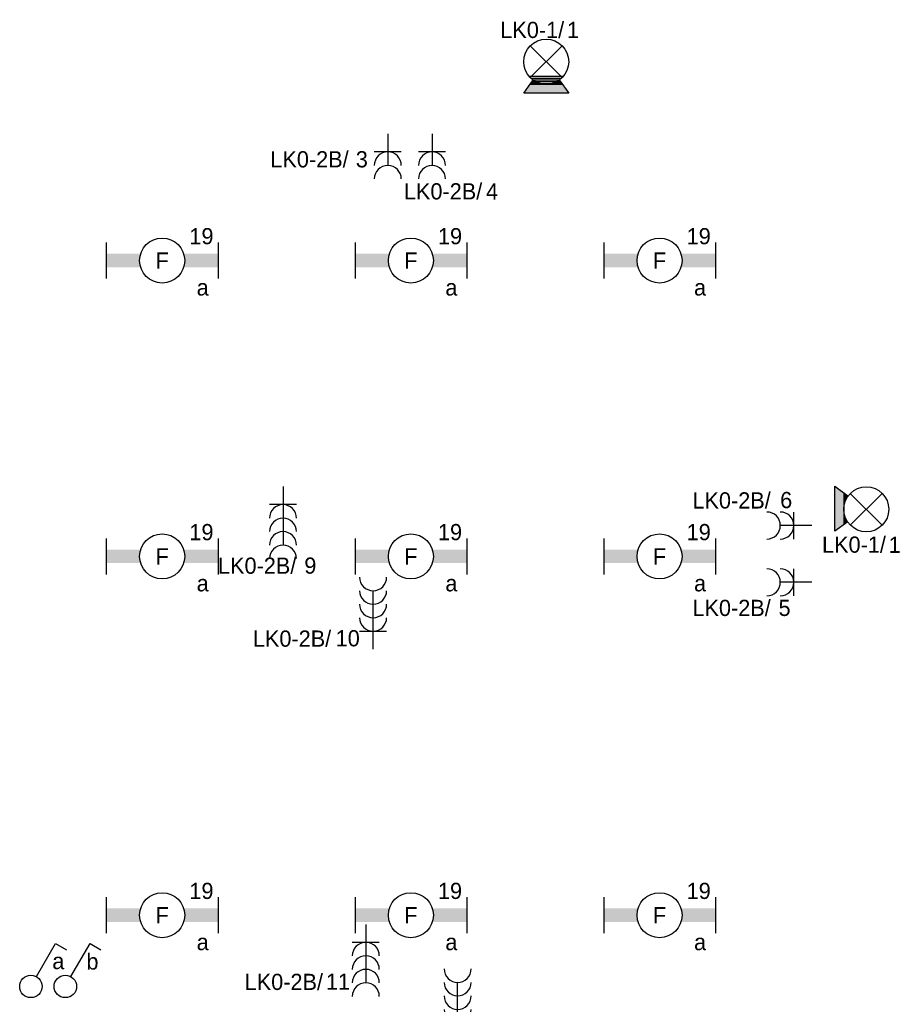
# Model space of a CAD drawing. Extents: x 1458 to 78232, y 1423 to 46972.
# Tile 8 of 8: x 68242 to 78008, y 35293 to 46229. Entities that reach past the tile are written whole.
import ezdxf
from ezdxf.enums import TextEntityAlignment as Align

# ---------------------------------------------------------------- set-up
doc = ezdxf.new("R2010")
doc.units = 0
doc.layers.get('0').update_dxf_attribs({"linetype": 'CONTINUOUS'})
doc.layers.add('EL6222--', color=3, linetype='CONTINUOUS')
doc.layers.add('EL6311--', color=3, linetype='CONTINUOUS')
doc.styles.add('BURO-018', font='BUROFONT.SHX', dxfattribs={"height": 180})

# ---------------------------------------------------------------- blocks, each defined once
blk = doc.blocks.new('1114A1')
at = {"color": 0, "linetype": 'Continuous'}
for p, q in [((0.62, 3.33), (2.74, 7)), ((2.74, 7), (3.95, 6.3))]:
    blk.add_line(p, q, dxfattribs=at)
blk.add_circle((0, 2.25), 1.25, dxfattribs=at)
at = {"color": 0, "linetype": 'Continuous', "style": 'BURO-018'}
for tag, p in [('E_SLET1', (3.36, 9)), ('E_GKAST', (11.61, 4.38)), ('E_GROEP', (11.61, 1.38))]:
    blk.add_attdef(tag, text='', height=1.8, dxfattribs=at).set_placement(p, align=Align.MIDDLE)
at = {"color": 0, "linetype": 'Continuous', "style": 'BURO-018', "flags": 1}
blk.add_attdef('E_MATCODE', text='', height=1.8, dxfattribs=at).set_placement((0, 0), align=Align.MIDDLE)
blk = doc.blocks.new('E00002')
at = {"color": 0}
for p, q in [((-2.5, 0), (-1.45, 1.47)), ((1.45, 1.47), (2.5, 0)), ((2.5, 0), (-2.5, 0)), ((-1.79, 1), (1.79, 1))]:
    blk.add_line(p, q, dxfattribs=at)
for points in [[(-1.45, 1.47), (-0.5, 1), (-1.79, 1)], [(1.45, 1.47), (0.5, 1), (1.79, 1)], [(-1.79, 1), (1.79, 1), (-2.5, 0), (2.5, 0)]]:
    blk.add_solid(points, dxfattribs=at)
blk = doc.blocks.new('1115B3WD')
at = {"color": 0, "linetype": 'Continuous'}
for p, q in [((1.88, 1.85), (-1.88, 1.85)), ((1.68, 1.65), (-1.68, 1.65)), ((1.43, 1.45), (-1.43, 1.45)), ((1.09, 1.25), (-1.09, 1.25)), ((0.5, 1.05), (-0.5, 1.05))]:
    blk.add_line(p, q, dxfattribs=at)
blk = doc.blocks.new('111304C')
at = {"color": 0, "linetype": 'Continuous'}
for p, q in [((0, 1), (0, 7.5)), ((-1.5, 3), (1.5, 3))]:
    blk.add_line(p, q, dxfattribs=at)
for centre in [(0, 9), (0, 7.5), (0, 6), (0, 4.5)]:
    blk.add_arc(centre, 1.5, 180, 360, dxfattribs=at)
at = {"color": 0, "linetype": 'Continuous', "style": 'BURO-018'}
for tag in ['E_GROEP', 'E_GKAST']:
    blk.add_attdef(tag, text='', height=1.8, dxfattribs=at).set_placement((0, 11.5), align=Align.MIDDLE)
at = {"color": 0, "linetype": 'Continuous', "style": 'BURO-018', "flags": 1}
for tag, p in [('E_VERMCODE', (13, 11.5)), ('E_MATCODE', (0, 0))]:
    blk.add_attdef(tag, text='', height=1.8, dxfattribs=at).set_placement(p, align=Align.MIDDLE)
blk = doc.blocks.new('111304A')
at = {"color": 0, "linetype": 'Continuous'}
for p, q in [((0, 1), (0, 4.5)), ((-1.5, 3), (1.5, 3))]:
    blk.add_line(p, q, dxfattribs=at)
for centre in [(0, 6), (0, 4.5)]:
    blk.add_arc(centre, 1.5, 180, 360, dxfattribs=at)
at = {"color": 0, "linetype": 'Continuous', "style": 'BURO-018'}
for tag in ['E_GROEP', 'E_GKAST']:
    blk.add_attdef(tag, text='', height=1.8, dxfattribs=at).set_placement((0, 8.5), align=Align.MIDDLE)
at = {"color": 0, "linetype": 'Continuous', "style": 'BURO-018', "flags": 1}
for tag, p in [('E_VERMCODE', (13, 8.5)), ('E_MATCODE', (0, 0))]:
    blk.add_attdef(tag, text='', height=1.8, dxfattribs=at).set_placement(p, align=Align.MIDDLE)
blk = doc.blocks.new('111503')
at = {"color": 0, "linetype": 'Continuous'}
for p, q in [((-1.77, 1.73), (1.77, 5.27)), ((1.77, 1.73), (-1.77, 5.27))]:
    blk.add_line(p, q, dxfattribs=at)
blk.add_circle((0, 3.5), 2.5, dxfattribs=at)
at = {"color": 0, "linetype": 'Continuous', "style": 'BURO-018'}
for tag, p in [('E_GROEP', (0, 8.5)), ('E_GKAST', (0, 8.5)), ('E_ARMCODE', (0, 3.5)), ('E_SLET', (4.5, 2.5))]:
    blk.add_attdef(tag, text='', height=1.8, dxfattribs=at).set_placement(p, align=Align.MIDDLE)
blk = doc.blocks.new('1115B61240')
at = {"color": 0}
for p, q in [((-6.2, 2), (-6.2, -2)), ((6.2, 2), (6.2, -2))]:
    blk.add_line(p, q, dxfattribs=at)
at = {"color": 0, "linetype": 'Continuous'}
blk.add_circle((0, 0), 2.5, dxfattribs=at)
at = {"color": 0}
for points in [[(-2.5, 0.75), (-6.2, 0.75), (-2.5, -0.75), (-6.2, -0.75)], [(2.5, 0.75), (6.2, 0.75), (2.5, -0.75), (6.2, -0.75)]]:
    blk.add_solid(points, dxfattribs=at)
at = {"color": 0, "linetype": 'Continuous', "style": 'BURO-018'}
for tag, p in [('E_GROEP', (0, 5)), ('E_GKAST', (0, 5)), ('E_ARMCODE', (0, 0)), ('E_SLET', (4.5, -3))]:
    blk.add_attdef(tag, text='', height=1.8, dxfattribs=at).set_placement(p, align=Align.MIDDLE)

msp = doc.modelspace()

# ---------------------------------------------------------------- block references
at = {"layer": 'EL6222--'}
ref = msp.add_blockref('111304A', (72329, 45061), dxfattribs=dict(at, xscale=100, yscale=100, zscale=100, rotation=180))
ref.add_attrib('E_GROEP', '3', dxfattribs={"layer": '0', "color": 1, "linetype": 'Continuous', "height": 180, "style": 'BURO-018'}).set_placement((72041, 44679), align=Align.MIDDLE)
ref = msp.add_blockref('111304A', (72820, 45061), dxfattribs=dict(at, xscale=100, yscale=100, zscale=100, rotation=180))
ref.add_attrib('E_GROEP', '4', dxfattribs={"layer": '0', "color": 1, "linetype": 'Continuous', "height": 180, "style": 'BURO-018'}).set_placement((73487, 44322), align=Align.MIDDLE)
ref = msp.add_blockref('111304C', (71166, 41143), dxfattribs=dict(at, xscale=100, yscale=100, zscale=100, rotation=180))
ref.add_attrib('E_GROEP', '9', dxfattribs={"layer": '0', "color": 1, "linetype": 'Continuous', "height": 180, "style": 'BURO-018'}).set_placement((71469, 40166), align=Align.MIDDLE)
ref = msp.add_blockref('111304A', (77137, 40611), dxfattribs=dict(at, xscale=100, yscale=100, zscale=100, rotation=90))
ref.add_attrib('E_GROEP', '6', dxfattribs={"layer": '0', "color": 1, "linetype": 'Continuous', "height": 180, "style": 'BURO-018'}).set_placement((76752, 40894), align=Align.MIDDLE)
ref = msp.add_blockref('111304C', (72166, 39137), dxfattribs=dict(at, xscale=100, yscale=100, zscale=100))
ref.add_attrib('E_GROEP', '10', dxfattribs={"layer": '0', "color": 1, "linetype": 'Continuous', "height": 180, "style": 'BURO-018'}).set_placement((71884, 39359), align=Align.MIDDLE)
ref = msp.add_blockref('111304A', (77137, 39981), dxfattribs=dict(at, xscale=100, yscale=100, zscale=100, rotation=90))
ref.add_attrib('E_GROEP', '5', dxfattribs={"layer": '0', "color": 1, "linetype": 'Continuous', "height": 180, "style": 'BURO-018'}).set_placement((76734, 39695), align=Align.MIDDLE)
ref = msp.add_blockref('111304C', (72085, 36281), dxfattribs=dict(at, xscale=100, yscale=100, zscale=100, rotation=180))
ref.add_attrib('E_GROEP', '11', dxfattribs={"layer": '0', "color": 1, "linetype": 'Continuous', "height": 180, "style": 'BURO-018'}).set_placement((71776, 35545), align=Align.MIDDLE)
ref = msp.add_blockref('111304C', (73104, 34786), dxfattribs=dict(at, xscale=100, yscale=100, zscale=100))
ref.add_attrib('E_GROEP', '12', dxfattribs={"layer": '0', "color": 1, "linetype": 'Continuous', "height": 180, "style": 'BURO-018'}).set_placement((72900, 34963), align=Align.MIDDLE)
at = {"layer": 'EL6311--'}
ref = msp.add_blockref('111503', (74088, 45413), dxfattribs=dict(at, xscale=100, yscale=100, zscale=100))
ref.add_attrib('E_GROEP', '1', dxfattribs={"layer": '0', "color": 1, "linetype": 'Continuous', "height": 180, "style": 'BURO-018'}).set_placement((74386, 46116), align=Align.MIDDLE)
at = {"layer": 'EL6311--', "xscale": 100, "yscale": 100, "zscale": 100}
for name in ['E00002', '1115B3WD']:
    msp.add_blockref(name, (74088, 45413), dxfattribs=at)
at = {"layer": 'EL6311--'}
ref = msp.add_blockref('1115B61240', (69824, 43554), dxfattribs=dict(at, xscale=100, yscale=100, zscale=100))
ref.add_attrib('E_ARMCODE', 'F', dxfattribs={"layer": '0', "color": 1, "linetype": 'Continuous', "height": 180, "style": 'BURO-018'}).set_placement((69824, 43554), align=Align.MIDDLE)
ref.add_attrib('E_SLET', 'a', dxfattribs={"layer": '0', "color": 1, "linetype": 'Continuous', "height": 180, "style": 'BURO-018'}).set_placement((70274, 43254), align=Align.MIDDLE)
ref.add_attrib('E_GROEP', '19', dxfattribs={"layer": '0', "color": 1, "linetype": 'Continuous', "height": 180, "style": 'BURO-018'}).set_placement((70260, 43825), align=Align.MIDDLE)
ref = msp.add_blockref('1115B61240', (72585, 43554), dxfattribs=dict(at, xscale=100, yscale=100, zscale=100))
ref.add_attrib('E_ARMCODE', 'F', dxfattribs={"layer": '0', "color": 1, "linetype": 'Continuous', "height": 180, "style": 'BURO-018'}).set_placement((72585, 43554), align=Align.MIDDLE)
ref.add_attrib('E_SLET', 'a', dxfattribs={"layer": '0', "color": 1, "linetype": 'Continuous', "height": 180, "style": 'BURO-018'}).set_placement((73035, 43254), align=Align.MIDDLE)
ref.add_attrib('E_GROEP', '19', dxfattribs={"layer": '0', "color": 1, "linetype": 'Continuous', "height": 180, "style": 'BURO-018'}).set_placement((73020, 43825), align=Align.MIDDLE)
ref = msp.add_blockref('1115B61240', (75346, 43554), dxfattribs=dict(at, xscale=100, yscale=100, zscale=100))
ref.add_attrib('E_ARMCODE', 'F', dxfattribs={"layer": '0', "color": 1, "linetype": 'Continuous', "height": 180, "style": 'BURO-018'}).set_placement((75346, 43554), align=Align.MIDDLE)
ref.add_attrib('E_SLET', 'a', dxfattribs={"layer": '0', "color": 1, "linetype": 'Continuous', "height": 180, "style": 'BURO-018'}).set_placement((75796, 43254), align=Align.MIDDLE)
ref.add_attrib('E_GROEP', '19', dxfattribs={"layer": '0', "color": 1, "linetype": 'Continuous', "height": 180, "style": 'BURO-018'}).set_placement((75781, 43825), align=Align.MIDDLE)
at = {"layer": 'EL6311--', "xscale": 100, "yscale": 100, "zscale": 100, "rotation": 270}
msp.add_blockref('E00002', (77291, 40797), dxfattribs=at)
at = {"layer": 'EL6311--'}
ref = msp.add_blockref('111503', (77291, 40791), dxfattribs=dict(at, xscale=100, yscale=100, zscale=100, rotation=270))
ref.add_attrib('E_GROEP', '1', dxfattribs={"layer": '0', "color": 1, "linetype": 'Continuous', "height": 180, "style": 'BURO-018'}).set_placement((77956, 40397), align=Align.MIDDLE)
ref = msp.add_blockref('1115B61240', (69824, 40268), dxfattribs=dict(at, xscale=100, yscale=100, zscale=100))
ref.add_attrib('E_ARMCODE', 'F', dxfattribs={"layer": '0', "color": 1, "linetype": 'Continuous', "height": 180, "style": 'BURO-018'}).set_placement((69824, 40268), align=Align.MIDDLE)
ref.add_attrib('E_SLET', 'a', dxfattribs={"layer": '0', "color": 1, "linetype": 'Continuous', "height": 180, "style": 'BURO-018'}).set_placement((70274, 39968), align=Align.MIDDLE)
ref.add_attrib('E_GROEP', '19', dxfattribs={"layer": '0', "color": 1, "linetype": 'Continuous', "height": 180, "style": 'BURO-018'}).set_placement((70260, 40538), align=Align.MIDDLE)
ref = msp.add_blockref('1115B61240', (72585, 40268), dxfattribs=dict(at, xscale=100, yscale=100, zscale=100))
ref.add_attrib('E_ARMCODE', 'F', dxfattribs={"layer": '0', "color": 1, "linetype": 'Continuous', "height": 180, "style": 'BURO-018'}).set_placement((72585, 40268), align=Align.MIDDLE)
ref.add_attrib('E_SLET', 'a', dxfattribs={"layer": '0', "color": 1, "linetype": 'Continuous', "height": 180, "style": 'BURO-018'}).set_placement((73035, 39968), align=Align.MIDDLE)
ref.add_attrib('E_GROEP', '19', dxfattribs={"layer": '0', "color": 1, "linetype": 'Continuous', "height": 180, "style": 'BURO-018'}).set_placement((73020, 40538), align=Align.MIDDLE)
ref = msp.add_blockref('1115B61240', (75346, 40268), dxfattribs=dict(at, xscale=100, yscale=100, zscale=100))
ref.add_attrib('E_ARMCODE', 'F', dxfattribs={"layer": '0', "color": 1, "linetype": 'Continuous', "height": 180, "style": 'BURO-018'}).set_placement((75346, 40268), align=Align.MIDDLE)
ref.add_attrib('E_SLET', 'a', dxfattribs={"layer": '0', "color": 1, "linetype": 'Continuous', "height": 180, "style": 'BURO-018'}).set_placement((75796, 39968), align=Align.MIDDLE)
ref.add_attrib('E_GROEP', '19', dxfattribs={"layer": '0', "color": 1, "linetype": 'Continuous', "height": 180, "style": 'BURO-018'}).set_placement((75781, 40538), align=Align.MIDDLE)
ref = msp.add_blockref('1115B61240', (69824, 36283), dxfattribs=dict(at, xscale=100, yscale=100, zscale=100))
ref.add_attrib('E_ARMCODE', 'F', dxfattribs={"layer": '0', "color": 1, "linetype": 'Continuous', "height": 180, "style": 'BURO-018'}).set_placement((69824, 36283), align=Align.MIDDLE)
ref.add_attrib('E_SLET', 'a', dxfattribs={"layer": '0', "color": 1, "linetype": 'Continuous', "height": 180, "style": 'BURO-018'}).set_placement((70274, 35983), align=Align.MIDDLE)
ref.add_attrib('E_GROEP', '19', dxfattribs={"layer": '0', "color": 1, "linetype": 'Continuous', "height": 180, "style": 'BURO-018'}).set_placement((70260, 36553), align=Align.MIDDLE)
ref = msp.add_blockref('1115B61240', (72585, 36283), dxfattribs=dict(at, xscale=100, yscale=100, zscale=100))
ref.add_attrib('E_ARMCODE', 'F', dxfattribs={"layer": '0', "color": 1, "linetype": 'Continuous', "height": 180, "style": 'BURO-018'}).set_placement((72585, 36283), align=Align.MIDDLE)
ref.add_attrib('E_SLET', 'a', dxfattribs={"layer": '0', "color": 1, "linetype": 'Continuous', "height": 180, "style": 'BURO-018'}).set_placement((73035, 35983), align=Align.MIDDLE)
ref.add_attrib('E_GROEP', '19', dxfattribs={"layer": '0', "color": 1, "linetype": 'Continuous', "height": 180, "style": 'BURO-018'}).set_placement((73020, 36553), align=Align.MIDDLE)
ref = msp.add_blockref('1115B61240', (75346, 36283), dxfattribs=dict(at, xscale=100, yscale=100, zscale=100))
ref.add_attrib('E_ARMCODE', 'F', dxfattribs={"layer": '0', "color": 1, "linetype": 'Continuous', "height": 180, "style": 'BURO-018'}).set_placement((75346, 36283), align=Align.MIDDLE)
ref.add_attrib('E_SLET', 'a', dxfattribs={"layer": '0', "color": 1, "linetype": 'Continuous', "height": 180, "style": 'BURO-018'}).set_placement((75796, 35983), align=Align.MIDDLE)
ref.add_attrib('E_GROEP', '19', dxfattribs={"layer": '0', "color": 1, "linetype": 'Continuous', "height": 180, "style": 'BURO-018'}).set_placement((75781, 36553), align=Align.MIDDLE)
ref = msp.add_blockref('1114A1', (68367, 35267), dxfattribs=dict(at, xscale=100, yscale=100, zscale=100))
ref.add_attrib('E_SLET1', 'a', dxfattribs={"layer": '0', "color": 1, "linetype": 'Continuous', "height": 180, "style": 'BURO-018'}).set_placement((68671, 35772), align=Align.MIDDLE)
ref = msp.add_blockref('1114A1', (68749, 35267), dxfattribs=dict(at, xscale=100, yscale=100, zscale=100))
ref.add_attrib('E_SLET1', 'b', dxfattribs={"layer": '0', "color": 1, "linetype": 'Continuous', "height": 180, "style": 'BURO-018'}).set_placement((69050, 35772), align=Align.MIDDLE)

# ---------------------------------------------------------------- texts
at = {"layer": 'EL6222--', "color": 4, "style": 'BURO-018'}
for s, p in [('LK0-1/', (73578, 46026)), ('LK0-2B/', (71025, 44589)), ('LK0-2B/', (72508, 44233)), ('LK0-2B/', (75711, 40800)), ('LK0-1/', (77150, 40309)), ('LK0-2B/', (70444, 40075)), ('LK0-2B/', (75711, 39606)), ('LK0-2B/', (70831, 39265)), ('LK0-2B/', (70740, 35452))]:
    msp.add_text(s, height=180, dxfattribs=at).set_placement(p)

doc.saveas('drawing.dxf')
